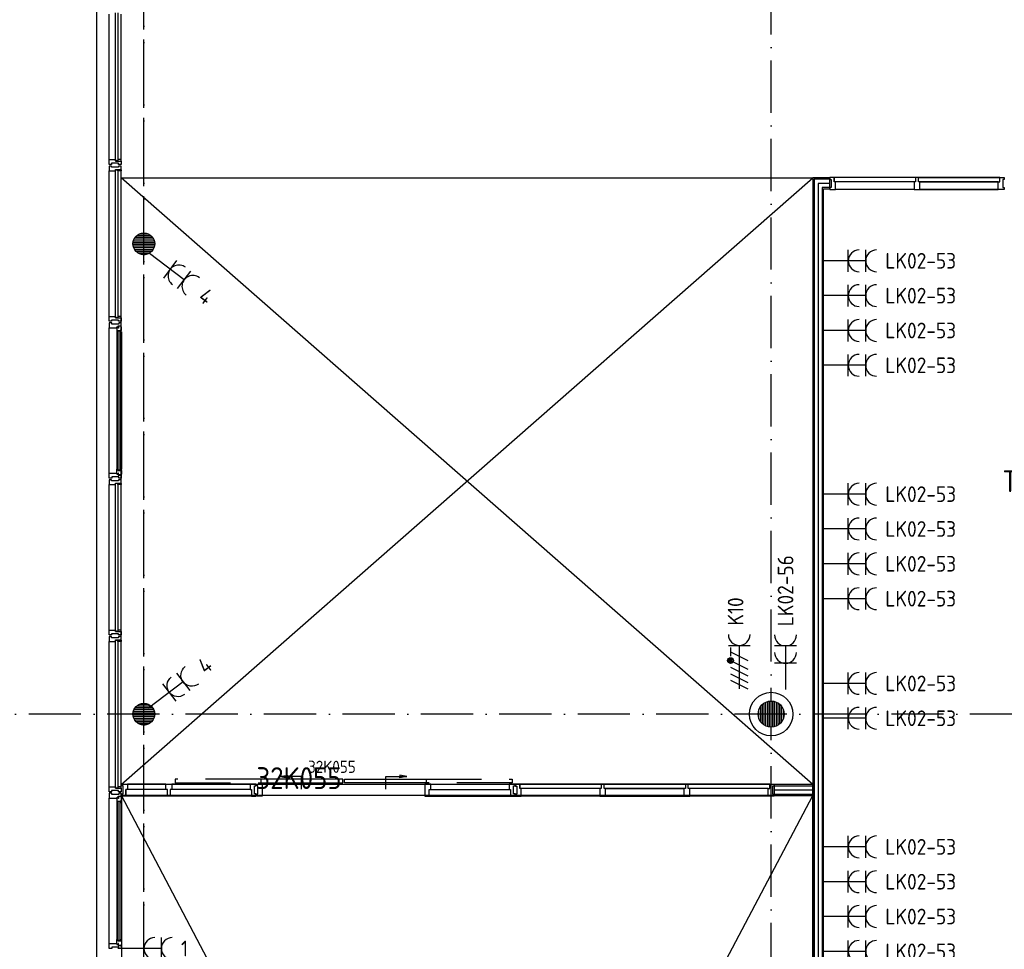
# Model space of a CAD drawing. Header units: millimetres. Extents: x 90707 to 259985, y -1262 to 84291.
# Tile 7 of 75: x 97121 to 108422, y 55108 to 65780. Entities that reach past the tile are written whole.
import ezdxf
from ezdxf.enums import TextEntityAlignment as Align

# ---------------------------------------------------------------- set-up
doc = ezdxf.new("R2010")
doc.units = ezdxf.units.MM
doc.header["$LTSCALE"] = 100
doc.linetypes.add('DASHDOT', pattern=[9, 6, -1.5, 0, -1.5])
doc.linetypes.add('HIDDEN', pattern=[9.525, 6.35, -3.175])
doc.layers.get('0').update_dxf_attribs({"linetype": 'CONTINUOUS'})
for name, color, linetype in [('AL$1----_ALGEMEEN', 7, 'CONTINUOUS'), ('AL$1----_MAATVOERING', 7, 'CONTINUOUS'), ('AL$7----_STRAMIEN', 1, 'DASHDOT'), ('AL$8----_HULPKOLOM', 2, 'CONTINUOUS'), ('AL$8----_HULPLIJNEN', 2, 'CONTINUOUS'), ('AL21----_BUITENWAND', 4, 'CONTINUOUS'), ('AL22----_BINNENWAND', 7, 'CONTINUOUS'), ('AL28----_KONSTRUKTIE', 3, 'CONTINUOUS'), ('AL31----_BUITENKOZ', 7, 'CONTINUOUS'), ('AL32----_BINNENKOZ', 7, 'CONTINUOUS'), ('AL32----_KOZIJNMERK', 1, 'CONTINUOUS'), ('ALL-----_REFLIJNEN', 8, 'CONTINUOUS'), ('ALN-----_BLOCKNAAM', 2, 'CONTINUOUS'), ('ALXAA---_GEWBETON', 12, 'CONTINUOUS'), ('ALXOU---_GLAS', 7, 'CONTINUOUS'), ('EB62203-_ATTRIB', 2, 'CONTINUOUS'), ('EB62208-_ATTRIB', 2, 'CONTINUOUS'), ('EB63103-_ATTRIB', 2, 'CONTINUOUS'), ('EL62203-_KRACHT-WCD230', 3, 'CONTINUOUS'), ('EL62208-_KRACHT-WCD400', 3, 'CONTINUOUS'), ('EL63103-_LICHT-WCD230V', 3, 'CONTINUOUS'), ('EL6441--_DATACOM', 3, 'CONTINUOUS'), ('VOLGNUMMER', 7, 'CONTINUOUS')]:
    doc.layers.add(name, color=color, linetype=linetype)
doc.styles.add('1_8', font='ISO', dxfattribs={"height": 1.8})
doc.styles.add('NORATT', font='isocp.shx')
doc.styles.get("Standard").update_dxf_attribs({"font": 'iso.shx'})

# ---------------------------------------------------------------- blocks, each defined once
blk = doc.blocks.new('ES3W2A')
for p, q in [((1.25, 2), (-1.25, 2)), ((0, 2), (0, -3)), ((1.25, 0), (-1.25, 0))]:
    blk.add_line(p, q)
for centre in [(0, 3.25), (0, 1.25)]:
    blk.add_arc(centre, 1.25, 180, 0)
at = {"style": '1_8'}
for tag, flags, p in [('VERMOGEN', 9, (-2.5, 5)), ('GROEP', 8, (0, 5)), ('SCHAK', 8, (2.5, 5)), ('GELIJK', 9, (5, 5)), ('KAST', 9, (7, 5)), ('TAL', 8, (2.5, 5))]:
    blk.add_attdef(tag, text='', height=1.8, rotation=90, dxfattribs=dict(at, flags=flags)).set_placement(p, align=Align.MIDDLE_CENTER)
at = {"style": '1_8', "width": 0.7, "flags": 8}
blk.add_attdef('DOEL', text='', height=1.8, rotation=90, dxfattribs=at).set_placement((-2.5, 5), align=Align.MIDDLE_LEFT)
at = {"style": '1_8', "flags": 9}
blk.add_attdef('M_CODE', text='', height=1.8, dxfattribs=at).set_placement((0, 0), align=Align.MIDDLE_CENTER)
blk = doc.blocks.new('ES2W4A')
at = {"color": 0, "ltscale": 0.5}
for p, q in [((-1.25, 2), (1.25, 2)), ((0, 2), (0, -3))]:
    blk.add_line(p, q, dxfattribs=at)
at = {"color": 0}
for p, q in [((-1.25, 2), (1.25, 2)), ((0, 2), (0, -3))]:
    blk.add_line(p, q, dxfattribs=at)
at = {"color": 1, "ltscale": 0.5}
for p, q in [((-1, 1.75), (-1, 0.75)), ((-1, 1.25), (1, 0.25)), ((-1.2, -0.02), (-1.2, 0.52)), ((-1.07, -0.08), (-1.07, 0.58)), ((-1, 0.25), (1, -0.75)), ((-0.93, -0.08), (-0.93, 0.58)), ((-0.8, -0.02), (-0.8, 0.52)), ((-1, -0.5), (1, -1.5)), ((-1, -1.25), (1, -2.25)), ((-1, -2), (1, -3))]:
    blk.add_line(p, q, dxfattribs=at)
at = {"color": 1}
for p, q in [((-1, 1.75), (-1, 0.75)), ((-1, 1.25), (1, 0.25)), ((-1.2, -0.02), (-1.2, 0.52)), ((-1.07, -0.08), (-1.07, 0.58)), ((-1, 0.25), (1, -0.75)), ((-0.93, -0.08), (-0.93, 0.58)), ((-0.8, -0.02), (-0.8, 0.52)), ((-1, -0.5), (1, -1.5)), ((-1, -1.25), (1, -2.25)), ((-1, -2), (1, -3))]:
    blk.add_line(p, q, dxfattribs=at)
at = {"color": 1, "ltscale": 0.5}
blk.add_circle((-1, 0.25), 0.333, dxfattribs=at)
at = {"color": 1}
blk.add_circle((-1, 0.25), 0.333, dxfattribs=at)
at = {"color": 0, "ltscale": 0.5}
blk.add_arc((0, 3.25), 1.25, 180, 0, dxfattribs=at)
at = {"color": 0}
blk.add_arc((0, 3.25), 1.25, 180, 0, dxfattribs=at)
at = {"ltscale": 0.5, "style": 'NORATT'}
for tag, flags, p in [('VERMOGEN', 9, (-3.75, 4.25)), ('GROEP', 8, (1.25, 4.25)), ('DOEL', 8, (-1.25, 4.25)), ('KAST', 9, (3.75, 4.25)), ('TAL', 8, (-3.75, 4.25))]:
    blk.add_attdef(tag, text='', height=1.8, rotation=90, dxfattribs=dict(at, flags=flags)).set_placement(p, align=Align.MIDDLE_LEFT)
at = {"style": '1_8'}
for tag, flags, p in [('VERMOGEN', 9, (-3.75, 4.25)), ('GROEP', 8, (1.25, 4.25)), ('DOEL', 8, (-1.25, 4.25)), ('KAST', 9, (3.75, 4.25)), ('TAL', 8, (-3.75, 4.25))]:
    blk.add_attdef(tag, text='', height=1.8, rotation=90, dxfattribs=dict(at, flags=flags)).set_placement(p, align=Align.MIDDLE_LEFT)
at = {"color": 0, "ltscale": 0.5, "style": 'NORATT', "width": 0.7, "flags": 8}
blk.add_attdef('SCHAK', text='', height=1.8, rotation=90, dxfattribs=at).set_placement((3.75, 4.25), align=Align.MIDDLE_LEFT)
at = {"color": 0, "style": '1_8', "width": 0.7, "flags": 8}
blk.add_attdef('SCHAK', text='', height=1.8, rotation=90, dxfattribs=at).set_placement((3.75, 4.25), align=Align.MIDDLE_LEFT)
at = {"ltscale": 0.5, "style": 'NORATT', "flags": 9}
blk.add_attdef('GELIJK', text='', height=1.8, rotation=90, dxfattribs=at).set_placement((5, 5), align=Align.MIDDLE_CENTER)
at = {"style": '1_8', "flags": 9}
blk.add_attdef('GELIJK', text='', height=1.8, rotation=90, dxfattribs=at).set_placement((5, 5), align=Align.MIDDLE_CENTER)
at = {"ltscale": 0.5, "style": 'NORATT', "flags": 9}
blk.add_attdef('M_CODE', text='', height=1.8, dxfattribs=at).set_placement((0, 0), align=Align.MIDDLE_CENTER)
at = {"style": '1_8', "flags": 9}
blk.add_attdef('M_CODE', text='', height=1.8, dxfattribs=at).set_placement((0, 0), align=Align.MIDDLE_CENTER)
blk = doc.blocks.new('32K055')
at = {"layer": 'AL31----_BUITENKOZ'}
for points in [[(273, 144), (355, 160), (355, 144)], [(273, 144), (355, 128), (355, 144)], [(516, -3), (516, 144), (273, 144)], [(1485, -3), (1485, 144), (1728, 144)], [(1728, 144), (1646, 160), (1646, 144)], [(1728, 144), (1646, 128), (1646, 144)]]:
    blk.add_lwpolyline(points, dxfattribs=at)
at = {"layer": 'AL31----_BUITENKOZ', "color": 1, "linetype": 'HIDDEN'}
for points in [[(52, 112), (-933, 112), (-933, 71), (52, 71)], [(1949, 112), (2934, 112), (2934, 71), (1949, 71)]]:
    blk.add_lwpolyline(points, dxfattribs=at)
at = {"layer": 'AL31----_BUITENKOZ', "linetype": 'Continuous'}
for points in [[(991, 71), (991, 112), (52, 112), (52, 71)], [(1011, 71), (1011, 112), (1949, 112), (1949, 71)]]:
    blk.add_lwpolyline(points, close=True, dxfattribs=at)
at = {"layer": 'AL32----_BINNENKOZ'}
for points in [[(0, -82), (0, -57), (16, -57), (16, 35), (0, 35), (0, 57), (67, 57), (67, -6), (67, -6), (67, -82), (0, -82)], [(2968, -82), (2968, -57), (2952, -57), (2952, 35), (2968, 35), (2968, 57), (2901, 57), (2901, -6), (2918, -6), (2918, -82), (2968, -82)]]:
    blk.add_lwpolyline(points, dxfattribs=at)
blk.add_lwpolyline([(2001, -6), (2001, 57), (1934, 57), (1934, -82), (1984, -82), (1984, -6)], close=True, dxfattribs=at)
at = {"layer": 'AL32----_BINNENKOZ', "color": 1}
for points in [[(2001, 57), (2901, 57)], [(1984, -82), (2918, -82)], [(2001, -6), (2901, -6)]]:
    blk.add_lwpolyline(points, dxfattribs=at)
at = {"layer": 'AL32----_KOZIJNMERK'}
blk.add_text('32K055', height=140, dxfattribs=at).set_placement((593, 185))
at = {"layer": 'ALN-----_BLOCKNAAM', "linetype": 'Continuous'}
blk.add_text('32K055', height=250, dxfattribs=at).set_placement((0, 0))
blk = doc.blocks.new('A$Cca306792')
at = {"layer": 'AL$1----_ALGEMEEN', "color": 8}
for p, q in [((7171, 43063), (15105, 58136)), ((15105, 58136), (7171, 58135)), ((15105, 43063), (7171, 58135)), ((7171, 58135), (7171, 43063)), ((15105, 43063), (15105, 58136))]:
    blk.add_line(p, q, dxfattribs=at)
at = {"layer": 'AL$1----_MAATVOERING', "color": 8}
for p, q in [((7168, 58260), (15105, 65225)), ((15105, 58261), (7168, 65225)), ((7168, 58260), (7168, 65225)), ((7168, 65225), (15105, 65225)), ((15105, 65225), (15105, 58261)), ((15105, 58261), (7168, 58260))]:
    blk.add_line(p, q, dxfattribs=at)
at = {"layer": 'AL$7----_STRAMIEN', "color": 1}
for points in [[(7428, 38313), (7428, 78902)], [(7428, 38128), (7428, 78717)], [(14628, 38070), (14628, 78659)], [(146222, 59070), (2867, 59070)]]:
    blk.add_lwpolyline(points, dxfattribs=at)
at = {"layer": 'AL$8----_HULPKOLOM', "color": 8}
blk.add_circle((14628, 59070), 250, dxfattribs=at)
at = {"layer": 'AL$8----_HULPLIJNEN', "color": 8}
blk.add_line((15220, 56760), (15220, 64028), dxfattribs=at)
at = {"layer": 'AL21----_BUITENWAND', "color": 8}
for p, q in [((6888, 58020), (6888, 77010)), ((6888, 42780), (6888, 58020))]:
    blk.add_line(p, q, dxfattribs=at)
at = {"layer": 'AL22----_BINNENWAND', "color": 8}
for p, q in [((15301, 65225), (15105, 65225)), ((15105, 65225), (15105, 54657)), ((15301, 65100), (15301, 65225)), ((15230, 54782), (15230, 65100)), ((15230, 65100), (15301, 65100)), ((15105, 58261), (14661, 58261)), ((14661, 58261), (14661, 58136)), ((15105, 58136), (15105, 58261)), ((14661, 58136), (15105, 58136))]:
    blk.add_line(p, q, dxfattribs=at)
at = {"layer": 'AL22----_BINNENWAND', "color": 8, "linetype": 'Continuous'}
for p, q in [((15301, 65210), (15120, 65210)), ((15120, 65210), (15120, 54672)), ((15301, 65115), (15215, 65115)), ((15215, 65115), (15215, 54767)), ((14661, 58246), (15105, 58246)), ((14661, 58151), (15105, 58151))]:
    blk.add_line(p, q, dxfattribs=at)
at = {"layer": 'AL28----_KONSTRUKTIE', "color": 8}
for centre, radius in [((7428, 64470), 125), ((7428, 64470), 125), ((7428, 64470), 125), ((7428, 64470), 125), ((14628, 59070), 150), ((7428, 59070), 125), ((7428, 59070), 125), ((7428, 59070), 125), ((7428, 59070), 125)]:
    blk.add_circle(centre, radius, dxfattribs=at)
at = {"layer": 'AL31----_BUITENKOZ', "color": 8}
for p, q in [((7029, 65435), (7029, 67105)), ((7168, 65435), (7168, 67105)), ((7029, 63635), (7029, 65305)), ((7168, 63635), (7168, 65305)), ((7059, 63561), (7029, 63561)), ((7029, 63561), (7029, 63505)), ((7059, 63547), (7059, 63561)), ((7139, 63547), (7059, 63547)), ((7117, 63505), (7117, 63514)), ((7117, 63514), (7132, 63514)), ((7132, 63514), (7132, 63528)), ((7132, 63528), (7168, 63528)), ((7167, 63524), (7137, 63524)), ((7137, 63524), (7137, 63502)), ((7168, 63561), (7139, 63561)), ((7139, 63561), (7139, 63547)), ((7167, 63517), (7167, 63524)), ((7171, 63515), (7167, 63517)), ((7168, 63528), (7168, 63561)), ((7171, 63472), (7171, 63515)), ((7029, 61835), (7029, 63505)), ((7029, 63505), (7117, 63505)), ((7132, 63510), (7117, 63510)), ((7117, 63510), (7117, 63505)), ((7117, 63505), (7117, 63458)), ((7117, 63458), (7117, 61882)), ((7117, 63458), (7130, 63455)), ((7130, 63455), (7130, 63472)), ((7130, 63472), (7171, 63472)), ((7132, 63502), (7132, 63510)), ((7137, 63502), (7132, 63502)), ((7169, 63472), (7155, 63472)), ((7155, 63472), (7155, 63455)), ((7155, 63455), (7169, 63455)), ((7169, 63455), (7169, 63472)), ((7171, 63458), (7171, 61882)), ((7029, 61779), (7029, 61835)), ((7029, 61835), (7117, 61835)), ((7117, 61882), (7130, 61884)), ((7117, 61835), (7117, 61882)), ((7117, 61835), (7117, 61826)), ((7117, 61829), (7117, 61835)), ((7132, 61829), (7117, 61829)), ((7117, 61826), (7132, 61826)), ((7130, 61884), (7130, 61867)), ((7130, 61867), (7171, 61867)), ((7137, 61837), (7132, 61837)), ((7132, 61837), (7132, 61829)), ((7132, 61826), (7132, 61812)), ((7137, 61815), (7137, 61837)), ((7155, 61867), (7155, 61884)), ((7155, 61884), (7169, 61884)), ((7169, 61867), (7155, 61867)), ((7171, 61824), (7167, 61822)), ((7167, 61822), (7167, 61815)), ((7169, 61884), (7169, 61867)), ((7171, 61867), (7171, 61824)), ((7059, 61779), (7029, 61779)), ((7029, 60035), (7029, 61705)), ((7139, 61793), (7059, 61793)), ((7059, 61793), (7059, 61779)), ((7132, 61812), (7168, 61812)), ((7167, 61815), (7137, 61815)), ((7139, 61779), (7139, 61793)), ((7168, 61779), (7139, 61779)), ((7168, 61812), (7168, 61779)), ((7168, 60035), (7168, 61705)), ((7029, 58235), (7029, 59905)), ((7168, 58235), (7168, 59905)), ((7059, 58161), (7029, 58161)), ((7029, 58161), (7029, 58105)), ((7029, 56435), (7029, 58105)), ((7029, 58105), (7117, 58105)), ((7059, 58147), (7059, 58161)), ((7139, 58147), (7059, 58147)), ((7117, 58105), (7117, 58114)), ((7117, 58114), (7132, 58114)), ((7132, 58110), (7117, 58110)), ((7117, 58110), (7117, 58105)), ((7117, 58105), (7117, 58058)), ((7132, 58114), (7132, 58128)), ((7132, 58128), (7168, 58128)), ((7132, 58102), (7132, 58110)), ((7137, 58102), (7132, 58102)), ((7167, 58124), (7137, 58124)), ((7137, 58124), (7137, 58102)), ((7168, 58161), (7139, 58161)), ((7139, 58161), (7139, 58147)), ((7167, 58117), (7167, 58124)), ((7171, 58115), (7167, 58117)), ((7168, 58128), (7168, 58161)), ((7171, 58072), (7171, 58115)), ((7117, 58058), (7117, 56482)), ((7117, 58058), (7130, 58055)), ((7130, 58055), (7130, 58072)), ((7130, 58072), (7171, 58072)), ((7169, 58072), (7155, 58072)), ((7155, 58072), (7155, 58055)), ((7155, 58055), (7169, 58055)), ((7169, 58055), (7169, 58072)), ((7171, 58058), (7171, 56482)), ((7029, 56379), (7029, 56435)), ((7029, 56435), (7117, 56435)), ((7117, 56482), (7130, 56484)), ((7117, 56435), (7117, 56482)), ((7117, 56435), (7117, 56426)), ((7117, 56429), (7117, 56435)), ((7132, 56429), (7117, 56429)), ((7117, 56426), (7132, 56426)), ((7130, 56484), (7130, 56467)), ((7130, 56467), (7171, 56467)), ((7137, 56437), (7132, 56437)), ((7132, 56437), (7132, 56429)), ((7132, 56426), (7132, 56412)), ((7132, 56412), (7168, 56412)), ((7137, 56415), (7137, 56437)), ((7167, 56415), (7137, 56415)), ((7155, 56467), (7155, 56484)), ((7155, 56484), (7169, 56484)), ((7169, 56467), (7155, 56467)), ((7171, 56424), (7167, 56422)), ((7167, 56422), (7167, 56415)), ((7168, 56412), (7168, 56379)), ((7169, 56484), (7169, 56467)), ((7171, 56467), (7171, 56424)), ((7059, 56379), (7029, 56379)), ((7139, 56393), (7059, 56393)), ((7059, 56393), (7059, 56379)), ((7139, 56379), (7139, 56393)), ((7168, 56379), (7139, 56379))]:
    blk.add_line(p, q, dxfattribs=at)
at = {"layer": 'AL31----_BUITENKOZ', "color": 8, "linetype": 'Continuous'}
for p, q in [((7029, 65398), (7029, 65435)), ((7029, 65435), (7036, 65435)), ((7036, 65435), (7040, 65435)), ((7040, 65435), (7048, 65435)), ((7048, 65435), (7101, 65435)), ((7101, 65435), (7101, 65418)), ((7168, 65435), (7131, 65435)), ((7131, 65435), (7131, 65418)), ((7168, 65423), (7168, 65435)), ((7029, 65379), (7029, 65398)), ((7035, 65379), (7029, 65379)), ((7035, 65361), (7029, 65361)), ((7029, 65361), (7029, 65342)), ((7029, 65342), (7029, 65305)), ((7049, 65379), (7035, 65379)), ((7049, 65361), (7035, 65361)), ((7058, 65379), (7049, 65379)), ((7049, 65379), (7049, 65379)), ((7058, 65361), (7049, 65361)), ((7049, 65361), (7049, 65361)), ((7138, 65393), (7058, 65393)), ((7058, 65393), (7058, 65379)), ((7058, 65347), (7058, 65361)), ((7138, 65347), (7058, 65347)), ((7101, 65418), (7168, 65418)), ((7101, 65305), (7101, 65322)), ((7101, 65322), (7168, 65322)), ((7131, 65418), (7163, 65418)), ((7131, 65322), (7163, 65322)), ((7131, 65305), (7131, 65322)), ((7138, 65379), (7138, 65393)), ((7148, 65379), (7138, 65379)), ((7148, 65361), (7138, 65361)), ((7138, 65361), (7138, 65347)), ((7162, 65379), (7148, 65379)), ((7148, 65379), (7148, 65379)), ((7162, 65361), (7148, 65361)), ((7148, 65361), (7148, 65361)), ((7168, 65379), (7162, 65379)), ((7168, 65361), (7162, 65361)), ((7163, 65418), (7163, 65423)), ((7163, 65423), (7168, 65423)), ((7163, 65322), (7163, 65317)), ((7168, 65418), (7168, 65379)), ((7168, 65322), (7168, 65361)), ((7029, 65305), (7036, 65305)), ((7036, 65305), (7040, 65305)), ((7040, 65305), (7048, 65305)), ((7048, 65305), (7101, 65305)), ((7168, 65305), (7131, 65305)), ((7163, 65317), (7168, 65317)), ((7168, 65317), (7168, 65305)), ((7029, 63598), (7029, 63635)), ((7029, 63635), (7036, 63635)), ((7036, 63635), (7040, 63635)), ((7040, 63635), (7048, 63635)), ((7048, 63635), (7101, 63635)), ((7101, 63635), (7101, 63618)), ((7168, 63635), (7131, 63635)), ((7131, 63635), (7131, 63618)), ((7168, 63623), (7168, 63635)), ((7029, 63579), (7029, 63598)), ((7035, 63579), (7029, 63579)), ((7049, 63579), (7035, 63579)), ((7058, 63579), (7049, 63579)), ((7049, 63579), (7049, 63579)), ((7138, 63593), (7058, 63593)), ((7058, 63593), (7058, 63579)), ((7101, 63618), (7168, 63618)), ((7131, 63618), (7163, 63618)), ((7138, 63579), (7138, 63593)), ((7148, 63579), (7138, 63579)), ((7162, 63579), (7148, 63579)), ((7148, 63579), (7148, 63579)), ((7168, 63579), (7162, 63579)), ((7163, 63618), (7163, 63623)), ((7163, 63623), (7168, 63623)), ((7168, 63618), (7168, 63579)), ((7035, 61761), (7029, 61761)), ((7029, 61761), (7029, 61742)), ((7029, 61742), (7029, 61705)), ((7029, 61705), (7036, 61705)), ((7049, 61761), (7035, 61761)), ((7036, 61705), (7040, 61705)), ((7040, 61705), (7048, 61705)), ((7048, 61705), (7101, 61705)), ((7058, 61761), (7049, 61761)), ((7049, 61761), (7049, 61761)), ((7058, 61747), (7058, 61761)), ((7138, 61747), (7058, 61747)), ((7101, 61705), (7101, 61722)), ((7101, 61722), (7168, 61722)), ((7131, 61722), (7163, 61722)), ((7131, 61705), (7131, 61722)), ((7168, 61705), (7131, 61705)), ((7148, 61761), (7138, 61761)), ((7138, 61761), (7138, 61747)), ((7162, 61761), (7148, 61761)), ((7148, 61761), (7148, 61761)), ((7168, 61761), (7162, 61761)), ((7163, 61722), (7163, 61717)), ((7163, 61717), (7168, 61717)), ((7168, 61722), (7168, 61761)), ((7168, 61717), (7168, 61705)), ((7029, 59998), (7029, 60035)), ((7029, 60035), (7036, 60035)), ((7036, 60035), (7040, 60035)), ((7040, 60035), (7048, 60035)), ((7048, 60035), (7101, 60035)), ((7101, 60035), (7101, 60018)), ((7101, 60018), (7168, 60018)), ((7168, 60035), (7131, 60035)), ((7131, 60035), (7131, 60018)), ((7131, 60018), (7163, 60018)), ((7163, 60018), (7163, 60023)), ((7163, 60023), (7168, 60023)), ((7168, 60023), (7168, 60035)), ((7168, 60018), (7168, 59979)), ((7029, 59979), (7029, 59998)), ((7035, 59979), (7029, 59979)), ((7035, 59961), (7029, 59961)), ((7029, 59961), (7029, 59942)), ((7029, 59942), (7029, 59905)), ((7029, 59905), (7036, 59905)), ((7049, 59979), (7035, 59979)), ((7049, 59961), (7035, 59961)), ((7036, 59905), (7040, 59905)), ((7040, 59905), (7048, 59905)), ((7048, 59905), (7101, 59905)), ((7058, 59979), (7049, 59979)), ((7049, 59979), (7049, 59979)), ((7058, 59961), (7049, 59961)), ((7049, 59961), (7049, 59961)), ((7138, 59993), (7058, 59993)), ((7058, 59993), (7058, 59979)), ((7058, 59947), (7058, 59961)), ((7138, 59947), (7058, 59947)), ((7101, 59905), (7101, 59922)), ((7101, 59922), (7168, 59922)), ((7131, 59922), (7163, 59922)), ((7131, 59905), (7131, 59922)), ((7168, 59905), (7131, 59905)), ((7138, 59979), (7138, 59993)), ((7148, 59979), (7138, 59979)), ((7148, 59961), (7138, 59961)), ((7138, 59961), (7138, 59947)), ((7162, 59979), (7148, 59979)), ((7148, 59979), (7148, 59979)), ((7162, 59961), (7148, 59961)), ((7148, 59961), (7148, 59961)), ((7168, 59979), (7162, 59979)), ((7168, 59961), (7162, 59961)), ((7163, 59922), (7163, 59917)), ((7163, 59917), (7168, 59917)), ((7168, 59922), (7168, 59961)), ((7168, 59917), (7168, 59905)), ((7029, 58198), (7029, 58235)), ((7029, 58235), (7036, 58235)), ((7036, 58235), (7040, 58235)), ((7040, 58235), (7048, 58235)), ((7048, 58235), (7101, 58235)), ((7101, 58235), (7101, 58218)), ((7101, 58218), (7168, 58218)), ((7168, 58235), (7131, 58235)), ((7131, 58235), (7131, 58218)), ((7131, 58218), (7163, 58218)), ((7163, 58218), (7163, 58223)), ((7163, 58223), (7168, 58223)), ((7168, 58223), (7168, 58235)), ((7168, 58218), (7168, 58179)), ((7029, 58179), (7029, 58198)), ((7035, 58179), (7029, 58179)), ((7049, 58179), (7035, 58179)), ((7058, 58179), (7049, 58179)), ((7049, 58179), (7049, 58179)), ((7138, 58193), (7058, 58193)), ((7058, 58193), (7058, 58179)), ((7138, 58179), (7138, 58193)), ((7148, 58179), (7138, 58179)), ((7162, 58179), (7148, 58179)), ((7148, 58179), (7148, 58179)), ((7168, 58179), (7162, 58179))]:
    blk.add_line(p, q, dxfattribs=at)
at = {"layer": 'AL32----_BINNENKOZ', "color": 8}
for p, q in [((15351, 65232), (15351, 65181)), ((7223, 58128), (7223, 58204)), ((11743, 58267), (11743, 58216))]:
    blk.add_line(p, q, dxfattribs=at)
for points in [[(15301, 65232), (15301, 65207), (15317, 65207), (15317, 65115), (15301, 65115), (15301, 65093), (15368, 65093), (15368, 65181), (15351, 65181), (15351, 65232), (15301, 65232)], [(16285, 65232), (15351, 65232)], [(16285, 65232), (16285, 65181), (16268, 65181), (16268, 65093), (16335, 65093), (16335, 65181), (16318, 65181), (16318, 65232), (16285, 65232)], [(17252, 65232), (16318, 65232)], [(16318, 65232), (17252, 65232)], [(17302, 65232), (17302, 65207), (17286, 65207), (17286, 65115), (17302, 65115), (17302, 65093), (17235, 65093), (17235, 65181), (17252, 65181), (17252, 65232), (17302, 65232)], [(16268, 65181), (15368, 65181)], [(17235, 65181), (16335, 65181)], [(16335, 65181), (17235, 65181)], [(16268, 65093), (15368, 65093)], [(17235, 65093), (16335, 65093)], [(16335, 65093), (17235, 65093)], [(17235, 65093), (16335, 65093)], [(16335, 65093), (17235, 65093)], [(7173, 58128), (7173, 58153), (7189, 58153), (7189, 58245), (7173, 58245), (7173, 58267), (7240, 58267), (7240, 58204), (7223, 58204), (7223, 58128), (7173, 58128)], [(7681, 58267), (7240, 58267)], [(7681, 58204), (7240, 58204)], [(7698, 58128), (7698, 58204), (7681, 58204), (7681, 58267), (7748, 58267), (7748, 58204), (7731, 58204), (7731, 58128), (7698, 58128)], [(8648, 58267), (7748, 58267)], [(8648, 58267), (7748, 58267)], [(8648, 58204), (7748, 58204)], [(8715, 58128), (8715, 58153), (8699, 58153), (8699, 58245), (8715, 58245), (8715, 58267), (8648, 58267), (8648, 58204), (8665, 58204), (8665, 58128), (8715, 58128)], [(11693, 58267), (11693, 58242), (11709, 58242), (11709, 58150), (11693, 58150), (11693, 58128), (11760, 58128), (11760, 58216), (11743, 58216), (11743, 58267), (11693, 58267)], [(12677, 58267), (11743, 58267)], [(12660, 58216), (11760, 58216)], [(12677, 58267), (12677, 58216), (12660, 58216), (12660, 58128), (12727, 58128), (12727, 58216), (12710, 58216), (12710, 58267), (12677, 58267)], [(12710, 58267), (13644, 58267)], [(13644, 58267), (12710, 58267)], [(12727, 58216), (13627, 58216)], [(13627, 58216), (12727, 58216)], [(13644, 58267), (13644, 58216), (13627, 58216), (13627, 58128), (13694, 58128), (13694, 58216), (13677, 58216), (13677, 58267), (13644, 58267)], [(14611, 58267), (13677, 58267)], [(14594, 58216), (13694, 58216)], [(14661, 58267), (14661, 58242), (14645, 58242), (14645, 58150), (14661, 58150), (14661, 58128), (14594, 58128), (14594, 58216), (14611, 58216), (14611, 58267), (14661, 58267)], [(7698, 58128), (7223, 58128)], [(8665, 58128), (7731, 58128)], [(12660, 58128), (11760, 58128)], [(12727, 58128), (13627, 58128)], [(13627, 58128), (12727, 58128)], [(12727, 58128), (13627, 58128)], [(13627, 58128), (12727, 58128)], [(14594, 58128), (13694, 58128)], [(14594, 58128), (13694, 58128)]]:
    blk.add_lwpolyline(points, dxfattribs=at)
at = {"layer": 'ALL-----_REFLIJNEN', "color": 8, "linetype": 'Continuous'}
for p, q in [((15301, 65162), (15167, 65162)), ((15167, 65162), (15167, 54720)), ((14661, 58199), (15105, 58199))]:
    blk.add_line(p, q, dxfattribs=at)
at = {"layer": 'ALXAA---_GEWBETON', "color": 8}
for p, q in [((7329, 64545), (7528, 64545)), ((7329, 64545), (7528, 64545)), ((7329, 64545), (7528, 64545)), ((7329, 64545), (7528, 64545)), ((7348, 64565), (7509, 64565)), ((7348, 64565), (7509, 64565)), ((7348, 64565), (7509, 64565)), ((7348, 64565), (7509, 64565)), ((7381, 64585), (7476, 64585)), ((7381, 64585), (7476, 64585)), ((7381, 64585), (7476, 64585)), ((7381, 64585), (7476, 64585)), ((7303, 64465), (7553, 64465)), ((7303, 64465), (7553, 64465)), ((7303, 64465), (7553, 64465)), ((7303, 64465), (7553, 64465)), ((7304, 64485), (7552, 64485)), ((7304, 64485), (7552, 64485)), ((7304, 64485), (7552, 64485)), ((7304, 64485), (7552, 64485)), ((7306, 64445), (7551, 64445)), ((7306, 64445), (7551, 64445)), ((7306, 64445), (7551, 64445)), ((7306, 64445), (7551, 64445)), ((7309, 64505), (7548, 64505)), ((7309, 64505), (7548, 64505)), ((7309, 64505), (7548, 64505)), ((7309, 64505), (7548, 64505)), ((7311, 64425), (7545, 64425)), ((7311, 64425), (7545, 64425)), ((7311, 64425), (7545, 64425)), ((7311, 64425), (7545, 64425)), ((7316, 64525), (7540, 64525)), ((7316, 64525), (7540, 64525)), ((7316, 64525), (7540, 64525)), ((7316, 64525), (7540, 64525)), ((7321, 64405), (7536, 64405)), ((7321, 64405), (7536, 64405)), ((7321, 64405), (7536, 64405)), ((7321, 64405), (7536, 64405)), ((7336, 64385), (7521, 64385)), ((7336, 64385), (7521, 64385)), ((7336, 64385), (7521, 64385)), ((7336, 64385), (7521, 64385)), ((7359, 64365), (7497, 64365)), ((7359, 64365), (7497, 64365)), ((7359, 64365), (7497, 64365)), ((7359, 64365), (7497, 64365)), ((7415, 64345), (7442, 64345)), ((7415, 64345), (7442, 64345)), ((7415, 64345), (7442, 64345)), ((7415, 64345), (7442, 64345)), ((14608, 58921), (14608, 59218)), ((14628, 58920), (14628, 59220)), ((14648, 58921), (14648, 59218)), ((7309, 59105), (7548, 59105)), ((7309, 59105), (7548, 59105)), ((7309, 59105), (7548, 59105)), ((7309, 59105), (7548, 59105)), ((7316, 59125), (7540, 59125)), ((7316, 59125), (7540, 59125)), ((7316, 59125), (7540, 59125)), ((7316, 59125), (7540, 59125)), ((7329, 59145), (7528, 59145)), ((7329, 59145), (7528, 59145)), ((7329, 59145), (7528, 59145)), ((7329, 59145), (7528, 59145)), ((7348, 59165), (7509, 59165)), ((7348, 59165), (7509, 59165)), ((7348, 59165), (7509, 59165)), ((7348, 59165), (7509, 59165)), ((7381, 59185), (7476, 59185)), ((7381, 59185), (7476, 59185)), ((7381, 59185), (7476, 59185)), ((7381, 59185), (7476, 59185)), ((14488, 59016), (14488, 59123)), ((14508, 58980), (14508, 59160)), ((14528, 58958), (14528, 59181)), ((14548, 58943), (14548, 59196)), ((14568, 58932), (14568, 59207)), ((14588, 58925), (14588, 59214)), ((14668, 58925), (14668, 59214)), ((14688, 58932), (14688, 59207)), ((14708, 58943), (14708, 59196)), ((14728, 58958), (14728, 59181)), ((14748, 58980), (14748, 59160)), ((14768, 59016), (14768, 59123)), ((7303, 59065), (7553, 59065)), ((7303, 59065), (7553, 59065)), ((7303, 59065), (7553, 59065)), ((7303, 59065), (7553, 59065)), ((7304, 59085), (7552, 59085)), ((7304, 59085), (7552, 59085)), ((7304, 59085), (7552, 59085)), ((7304, 59085), (7552, 59085)), ((7306, 59045), (7551, 59045)), ((7306, 59045), (7551, 59045)), ((7306, 59045), (7551, 59045)), ((7306, 59045), (7551, 59045)), ((7311, 59025), (7545, 59025)), ((7311, 59025), (7545, 59025)), ((7311, 59025), (7545, 59025)), ((7311, 59025), (7545, 59025)), ((7321, 59005), (7536, 59005)), ((7321, 59005), (7536, 59005)), ((7321, 59005), (7536, 59005)), ((7321, 59005), (7536, 59005)), ((7336, 58985), (7521, 58985)), ((7336, 58985), (7521, 58985)), ((7336, 58985), (7521, 58985)), ((7336, 58985), (7521, 58985)), ((7359, 58965), (7497, 58965)), ((7359, 58965), (7497, 58965)), ((7359, 58965), (7497, 58965)), ((7359, 58965), (7497, 58965)), ((7415, 58945), (7442, 58945)), ((7415, 58945), (7442, 58945)), ((7415, 58945), (7442, 58945)), ((7415, 58945), (7442, 58945))]:
    blk.add_line(p, q, dxfattribs=at)
at = {"layer": 'ALXOU---_GLAS', "color": 8}
for p, q in [((7103, 65420), (7103, 67120)), ((7129, 67120), (7129, 65420)), ((7129, 65420), (7103, 65420)), ((7103, 65320), (7129, 65320)), ((7103, 63620), (7103, 65320)), ((7129, 65320), (7129, 63620)), ((7129, 63620), (7103, 63620)), ((7132, 63470), (7153, 63470)), ((7132, 61869), (7132, 63470)), ((7153, 63470), (7153, 61869)), ((7153, 61869), (7132, 61869)), ((7103, 61720), (7129, 61720)), ((7103, 60020), (7103, 61720)), ((7129, 61720), (7129, 60020)), ((7129, 60020), (7103, 60020)), ((7103, 59920), (7129, 59920)), ((7103, 58220), (7103, 59920)), ((7129, 59920), (7129, 58220)), ((7129, 58220), (7103, 58220)), ((7132, 58070), (7153, 58070)), ((7132, 56469), (7132, 58070)), ((7153, 58070), (7153, 56469)), ((7153, 56469), (7132, 56469))]:
    blk.add_line(p, q, dxfattribs=at)
at = {"layer": 'AL32----_BINNENKOZ', "color": 8}
blk.add_blockref('32K055', (8720, 58210), dxfattribs=at)
at = {"layer": 'VOLGNUMMER', "color": 252, "linetype": 'ByBlock'}
blk.add_text('THEORIE', height=250, dxfattribs=at).set_placement((17283, 61618))
for tag, p in [('0.28', (16187, 74214)), ('0.16', (78893, 73105)), ('0.17', (62961, 72994)), ('0.29', (35887, 72529)), ('0.18', (53124, 64542)), ('0.701', (85482, 63517)), ('0.32', (36092, 63166)), ('0.30', (29366, 63128)), ('0.12', (90689, 63024)), ('0.29A', (33165, 62745)), ('0.30', (38191, 61494)), ('0.27', (17657, 61363)), ('0.19', (61479, 61433)), ('0.14', (89762, 60088)), ('0.33', (45869, 59450)), ('0.15', (73454, 57402)), ('0.801', (112714, 57073)), ('0.25', (28058, 57013)), ('0.18A', (61029, 56759)), ('0.26A', (36299, 54851)), ('0.20', (60895, 53506)), ('0.800', (90980, 50804)), ('0.25A', (73288, 48435)), ('0.300', (94483, 48257)), ('0.21', (58702, 48178)), ('0.24', (35041, 47783)), ('0.102', (87631, 47613)), ('0.26', (18559, 46119)), ('0.203', (95795, 46197)), ('0.802', (68387, 42721)), ('0.204', (95497, 42149)), ('0.07B', (66790, 38909)), ('0.702', (95327, 36513))]:
    blk.add_attdef(tag, text='', height=250, dxfattribs=at).set_placement(p, align=Align.MIDDLE_CENTER)
at = {"layer": 'VOLGNUMMER', "color": 8, "linetype": 'ByBlock'}
blk.add_attdef('0.600', text='', height=250, dxfattribs=at).set_placement((96800, 48300), align=Align.MIDDLE_CENTER)

msp = doc.modelspace()

# ---------------------------------------------------------------- block references
at = {"layer": 'EL62203-_KRACHT-WCD230'}
ref = msp.add_blockref('ES3W2A', (98849, 62914), dxfattribs=dict(at, xscale=100.000000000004, yscale=100.000000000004, zscale=100.000000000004, rotation=232.9072782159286))
ref.add_attrib('GROEP', '4', dxfattribs={"layer": 'EB62203-_ATTRIB', "color": 1, "height": 180, "rotation": 322.9073, "style": '1_8', "flags": 8}).set_placement((99210, 62640), align=Align.MIDDLE_LEFT)
ref = msp.add_blockref('ES3W2A', (98837, 58057), dxfattribs=dict(at, xscale=-100.0000000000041, yscale=100, zscale=100, rotation=307.0927217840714))
ref.add_attrib('GROEP', '4', dxfattribs={"layer": 'EB62203-_ATTRIB', "color": 1, "height": 180, "rotation": 37.0927, "style": '1_8', "flags": 8}).set_placement((99198, 58331), align=Align.MIDDLE_LEFT)
at = {"layer": 'EL62208-_KRACHT-WCD400', "ltscale": 0.5}
ref = msp.add_blockref('ES2W4A', (105380, 58397, 1050), dxfattribs=dict(at, xscale=100, yscale=100, zscale=100))
ref.add_attrib('GROEP', 'K10', dxfattribs={"layer": 'EB62208-_ATTRIB', "color": 1, "ltscale": 0.5, "height": 180, "rotation": 90, "style": 'NORATT', "flags": 8}).set_placement((105338, 58823, 1050), align=Align.MIDDLE_LEFT)
at = {"layer": 'EL63103-_LICHT-WCD230V'}
ref = msp.add_blockref('ES3W2A', (106631, 63012, 1050), dxfattribs=dict(at, xscale=100, yscale=100, zscale=100, rotation=270))
ref.add_attrib('GROEP', 'LK02-53', dxfattribs={"layer": 'EB63103-_ATTRIB', "color": 1, "height": 180, "style": '1_8', "flags": 8}).set_placement((107056, 63012, 1050), align=Align.MIDDLE_LEFT)
ref = msp.add_blockref('ES3W2A', (106631, 62612, 1050), dxfattribs=dict(at, xscale=100, yscale=100, zscale=100, rotation=270))
ref.add_attrib('GROEP', 'LK02-53', dxfattribs={"layer": 'EB63103-_ATTRIB', "color": 1, "height": 180, "style": '1_8', "flags": 8}).set_placement((107056, 62612, 1050), align=Align.MIDDLE_LEFT)
ref = msp.add_blockref('ES3W2A', (106631, 62212, 1050), dxfattribs=dict(at, xscale=100, yscale=100, zscale=100, rotation=270))
ref.add_attrib('GROEP', 'LK02-53', dxfattribs={"layer": 'EB63103-_ATTRIB', "color": 1, "height": 180, "style": '1_8', "flags": 8}).set_placement((107056, 62212, 1050), align=Align.MIDDLE_LEFT)
ref = msp.add_blockref('ES3W2A', (106631, 61812, 1050), dxfattribs=dict(at, xscale=100, yscale=100, zscale=100, rotation=270))
ref.add_attrib('GROEP', 'LK02-53', dxfattribs={"layer": 'EB63103-_ATTRIB', "color": 1, "height": 180, "style": '1_8', "flags": 8}).set_placement((107056, 61812, 1050), align=Align.MIDDLE_LEFT)
ref = msp.add_blockref('ES3W2A', (106631, 60333, 1050), dxfattribs=dict(at, xscale=100, yscale=100, zscale=100, rotation=270))
ref.add_attrib('GROEP', 'LK02-53', dxfattribs={"layer": 'EB63103-_ATTRIB', "color": 1, "height": 180, "style": '1_8', "flags": 8}).set_placement((107056, 60333, 1050), align=Align.MIDDLE_LEFT)
ref = msp.add_blockref('ES3W2A', (106631, 59933, 1050), dxfattribs=dict(at, xscale=100, yscale=100, zscale=100, rotation=270))
ref.add_attrib('GROEP', 'LK02-53', dxfattribs={"layer": 'EB63103-_ATTRIB', "color": 1, "height": 180, "style": '1_8', "flags": 8}).set_placement((107056, 59933, 1050), align=Align.MIDDLE_LEFT)
ref = msp.add_blockref('ES3W2A', (105911, 58391, 1050), dxfattribs=dict(at, xscale=100, yscale=100, zscale=100))
ref.add_attrib('GROEP', 'LK02-56', dxfattribs={"layer": 'EB63103-_ATTRIB', "color": 1, "height": 180, "rotation": 90, "style": '1_8', "flags": 8}).set_placement((105911, 58816, 1050), align=Align.MIDDLE_LEFT)
ref = msp.add_blockref('ES3W2A', (106631, 59533, 1050), dxfattribs=dict(at, xscale=100, yscale=100, zscale=100, rotation=270))
ref.add_attrib('GROEP', 'LK02-53', dxfattribs={"layer": 'EB63103-_ATTRIB', "color": 1, "height": 180, "style": '1_8', "flags": 8}).set_placement((107056, 59533, 1050), align=Align.MIDDLE_LEFT)
ref = msp.add_blockref('ES3W2A', (106631, 59133, 1050), dxfattribs=dict(at, xscale=100, yscale=100, zscale=100, rotation=270))
ref.add_attrib('GROEP', 'LK02-53', dxfattribs={"layer": 'EB63103-_ATTRIB', "color": 1, "height": 180, "style": '1_8', "flags": 8}).set_placement((107056, 59133, 1050), align=Align.MIDDLE_LEFT)
ref = msp.add_blockref('ES3W2A', (106631, 58160, 1050), dxfattribs=dict(at, xscale=100, yscale=100, zscale=100, rotation=270))
ref.add_attrib('GROEP', 'LK02-53', dxfattribs={"layer": 'EB63103-_ATTRIB', "color": 1, "height": 180, "style": '1_8', "flags": 8}).set_placement((107056, 58160, 1050), align=Align.MIDDLE_LEFT)
ref = msp.add_blockref('ES3W2A', (106631, 57760, 1050), dxfattribs=dict(at, xscale=100, yscale=100, zscale=100, rotation=270))
ref.add_attrib('GROEP', 'LK02-53', dxfattribs={"layer": 'EB63103-_ATTRIB', "color": 1, "height": 180, "style": '1_8', "flags": 8}).set_placement((107056, 57760, 1050), align=Align.MIDDLE_LEFT)
ref = msp.add_blockref('ES3W2A', (106631, 56284, 1050), dxfattribs=dict(at, xscale=100, yscale=100, zscale=100, rotation=270))
ref.add_attrib('GROEP', 'LK02-53', dxfattribs={"layer": 'EB63103-_ATTRIB', "color": 1, "height": 180, "style": '1_8', "flags": 8}).set_placement((107056, 56284, 1050), align=Align.MIDDLE_LEFT)
ref = msp.add_blockref('ES3W2A', (106631, 55884, 1050), dxfattribs=dict(at, xscale=100, yscale=100, zscale=100, rotation=270))
ref.add_attrib('GROEP', 'LK02-53', dxfattribs={"layer": 'EB63103-_ATTRIB', "color": 1, "height": 180, "style": '1_8', "flags": 8}).set_placement((107056, 55884, 1050), align=Align.MIDDLE_LEFT)
ref = msp.add_blockref('ES3W2A', (106631, 55484, 1050), dxfattribs=dict(at, xscale=100, yscale=100, zscale=100, rotation=270))
ref.add_attrib('GROEP', 'LK02-53', dxfattribs={"layer": 'EB63103-_ATTRIB', "color": 1, "height": 180, "style": '1_8', "flags": 8}).set_placement((107056, 55484, 1050), align=Align.MIDDLE_LEFT)
ref = msp.add_blockref('ES3W2A', (98547, 55117, 1050), dxfattribs=dict(at, xscale=100, yscale=100, zscale=100, rotation=270))
ref.add_attrib('GROEP', '1', dxfattribs={"layer": 'EB63103-_ATTRIB', "color": 1, "height": 180, "style": '1_8', "flags": 8}).set_placement((98972, 55117, 1050), align=Align.MIDDLE_LEFT)
ref = msp.add_blockref('ES3W2A', (106631, 55084, 1050), dxfattribs=dict(at, xscale=100, yscale=100, zscale=100, rotation=270))
ref.add_attrib('GROEP', 'LK02-53', dxfattribs={"layer": 'EB63103-_ATTRIB', "color": 1, "height": 180, "style": '1_8', "flags": 8}).set_placement((107056, 55084, 1050), align=Align.MIDDLE_LEFT)
at = {"layer": 'EL6441--_DATACOM'}
msp.add_blockref('A$Cca306792', (91118, -1262), dxfattribs=at)

doc.saveas('drawing.dxf')
